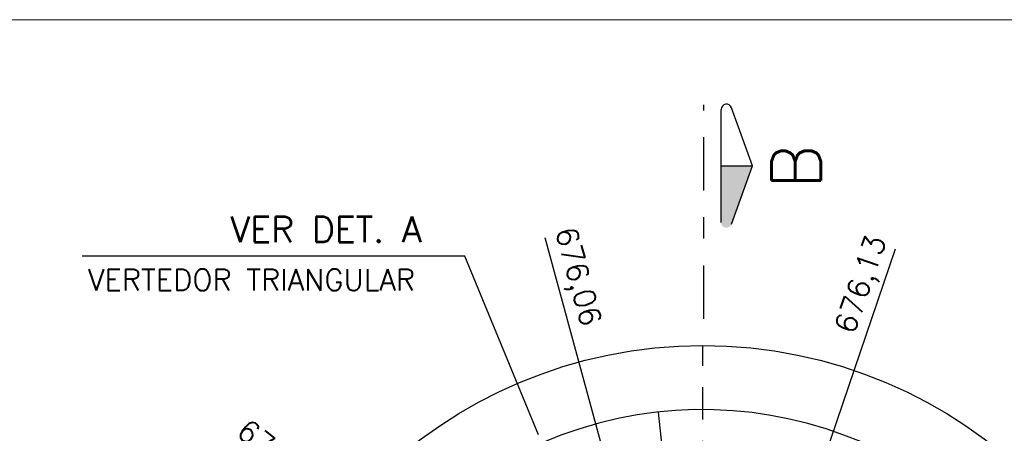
# Model space of a CAD drawing. Header units: millimetres. Extents: x 197878 to 197999, y 8707048 to 8707093.
# Tile 32 of 37: x 197896.92 to 197901.53, y 8707083.76 to 8707085.69. Entities that reach past the tile are written whole.
import ezdxf
from ezdxf.enums import TextEntityAlignment as Align

# ---------------------------------------------------------------- set-up
doc = ezdxf.new("R2010")
doc.units = ezdxf.units.MM
doc.header["$LTSCALE"] = 0.1
doc.linetypes.add('DASHDOT', pattern=[1, 0.5, -0.25, 0, -0.25])
doc.linetypes.add('DASHDOTX2', pattern=[2, 1, -0.5, 0, -0.5])
for name, color, linetype in [('EIXO', 7, 'DASHDOT'), ('ELEVAÇÃO', 2, 'Continuous'), ('ESTRUTURA', 5, 'Continuous'), ('LMEDIA', 4, 'Continuous'), ('RELAÇÀO', 2, 'Continuous'), ('TEXTO', 2, 'Continuous')]:
    doc.layers.add(name, color=color, linetype=linetype)
doc.layers.add('PADRÃO', color=7, linetype='Continuous', lineweight=9)
doc.styles.add('romans', font='romans.shx')

msp = doc.modelspace()

# ---------------------------------------------------------------- hatches: boundary and pattern name
at = {"layer": 'RELAÇÀO', "ltscale": 0.2}
msp.add_hatch(color=2, dxfattribs=at).paths.add_polyline_path([(197900.20414, 8707085.01021), (197900.35036, 8707085.01009), (197900.25245, 8707084.73773, -0.8411282), (197900.20392, 8707084.74621)])

# ---------------------------------------------------------------- linework, layer by layer
at = {"layer": 'EIXO', "color": 1, "linetype": 'DASHDOTX2', "ltscale": 2.5}
msp.add_line((197900.12392, 8707084.29514), (197900.12392, 8707085.29514), dxfattribs=at)
at = {"layer": 'EIXO', "ltscale": 3}
msp.add_line((197900.11841, 8707079.77466), (197900.11841, 8707084.16573), dxfattribs=at)
at = {"layer": 'ELEVAÇÃO', "color": 3, "linetype": 'Continuous'}
for p, q in [((197899.73867, 8707083.3647), (197899.38186, 8707084.67329)), ((197900.58352, 8707083.3386), (197901.02043, 8707084.62266))]:
    msp.add_line(p, q, dxfattribs=at)
at = {"layer": 'ESTRUTURA', "color": 5}
msp.add_circle((197900.11841, 8707081.9702), 2.2, dxfattribs=at)
msp.add_arc((197900.11841, 8707081.9702), 1.9, 298.69478, 113.30972, dxfattribs=at)
at = {"layer": 'LMEDIA'}
msp.add_line((197899.97682, 8707083.26247), (197899.91147, 8707083.8589), dxfattribs=at)
at = {"layer": 'PADRÃO', "color": 9}
msp.add_lwpolyline([(197878.46052, 8707059.99407), (197929.44011, 8707059.99407), (197929.44011, 8707085.69407), (197878.46052, 8707085.69407)], close=True, dxfattribs=at)
at = {"layer": 'RELAÇÀO', "color": 2}
for p, q in [((197900.35036, 8707085.01009), (197900.25289, 8707085.28261)), ((197900.20392, 8707084.74621), (197900.20435, 8707085.27421)), ((197900.20414, 8707085.01021), (197900.35036, 8707085.01009)), ((197900.25245, 8707084.73773), (197900.35036, 8707085.01009))]:
    msp.add_line(p, q, dxfattribs=at)
at = {"layer": 'RELAÇÀO', "color": 3}
msp.add_lwpolyline([(197899.35005, 8707083.75183), (197899.00581, 8707084.58837), (197897.21533, 8707084.58837)], dxfattribs=at)
at = {"layer": 'RELAÇÀO', "color": 2}
msp.add_arc((197900.22936, 8707085.27415), 0.025, 19.77391, 180.04646, dxfattribs=at)

# ---------------------------------------------------------------- texts
at = {"layer": 'TEXTO', "color": 5, "style": 'romans'}
msp.add_text('B', height=0.23, rotation=90, dxfattribs=at).set_placement((197900.55533, 8707085.00658), align=Align.MIDDLE)
at = {"layer": 'TEXTO', "color": 4, "style": 'romans'}
msp.add_text('VER DET. A', height=0.12, dxfattribs=at).set_placement((197897.90871, 8707084.65301))
at = {"layer": 'TEXTO', "style": 'romans'}
for s, rotation, p in [('676,06', 285.32711, (197899.42785, 8707084.70749)), ('676,13', 71.13328, (197900.82574, 8707084.21804)), ('VERTEDOR TRIANGULAR', 0, (197897.24257, 8707084.42796)), ('675,78', 321.98545, (197897.93059, 8707083.75423))]:
    msp.add_text(s, height=0.1, rotation=rotation, dxfattribs=at).set_placement(p)

doc.saveas('drawing.dxf')
